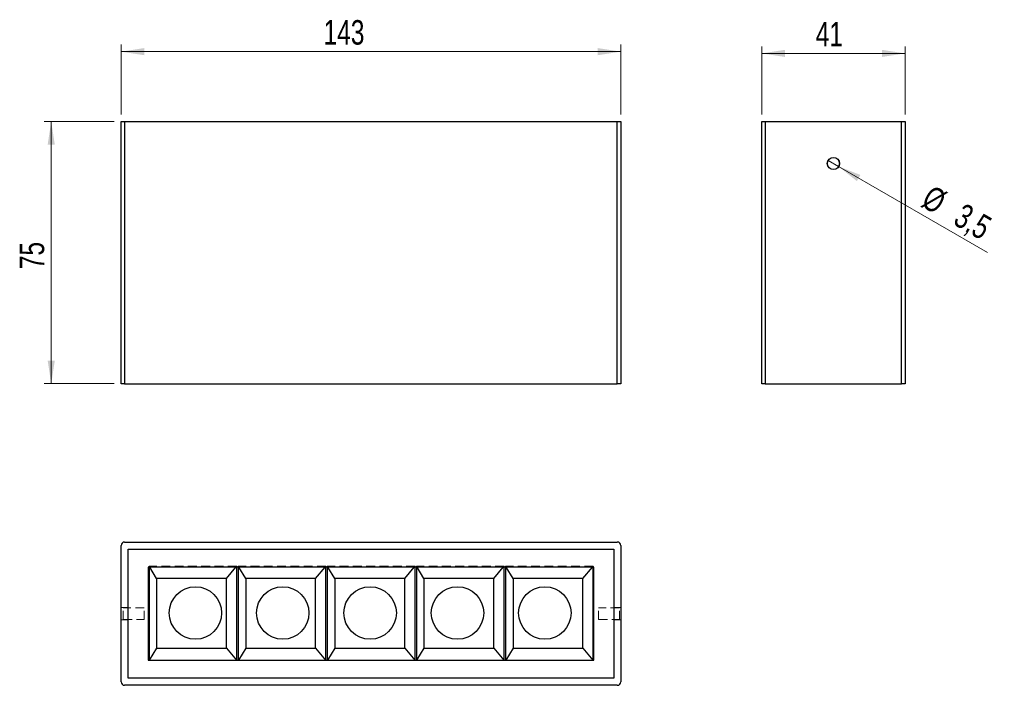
# Model space of a CAD drawing. Header units: millimetres. Extents: x 54 to 195, y 119 to 214.
import ezdxf

# ---------------------------------------------------------------- set-up
doc = ezdxf.new("R2010")
doc.units = ezdxf.units.MM
doc.linetypes.add('HIDDEN', pattern=[1.905, 1.27, -0.635])
doc.styles.add('SLDTEXTSTYLE0', font='TXT', dxfattribs={"width": 0.75})
doc.dimstyles.new('SLDDIMSTYLE0', dxfattribs={"dimtxt": 3.5, "dimasz": 3.302, "dimexe": 0, "dimexo": 0.0625, "dimgap": 0.875, "dimtad": 1, "dimdec": 0, "dimlfac": 2, "dimrnd": 1e-09, "dimzin": 12, "dimdsep": 46, "dimtxsty": 'SLDTEXTSTYLE0', "dimsah": 1, "dimcen": 0.09, "dimadec": 0, "dimazin": 3, "dimtfac": 1, "dimtdec": 0, "dimtofl": 0, "dimtmove": 0, "dimatfit": 3, "dimfxl": 0, "dimfrac": 2, "dimtolj": 1, "dimtzin": 12, "dimarcsym": 0})
doc.dimstyles.new('SLDDIMSTYLE1', dxfattribs={"dimtxt": 3.5, "dimasz": 3.302, "dimexe": 0, "dimexo": 0.0625, "dimgap": 0.875, "dimtad": 1, "dimdec": 1, "dimlfac": 2, "dimrnd": 1e-09, "dimzin": 12, "dimdsep": 46, "dimtxsty": 'SLDTEXTSTYLE0', "dimblk1": 'NONE', "dimsah": 1, "dimcen": 0, "dimadec": 0, "dimazin": 3, "dimtfac": 1, "dimtdec": 1, "dimtmove": 0, "dimatfit": 3, "dimldrblk": 'NONE', "dimfxl": 0, "dimfrac": 2, "dimtolj": 1, "dimtzin": 12, "dimarcsym": 0})

# ---------------------------------------------------------------- blocks, each defined once
blk = doc.blocks.new('_D')
at = {"color": 7, "linetype": 'Continuous', "lineweight": 0}
for p, q in [((67.37, 199.78), (57.37, 199.78)), ((58.37, 199.78), (58.37, 162.28)), ((67.37, 162.28), (57.37, 162.28))]:
    blk.add_line(p, q, dxfattribs=at)
at = {"color": 7, "linetype": 'Continuous', "lineweight": 18}
for points in [[(58.37, 199.78), (57.86, 196.48), (58.88, 196.48)], [(58.37, 162.28), (58.88, 165.58), (57.86, 165.58)]]:
    blk.add_solid(points, dxfattribs=at)
at = {"color": 7, "linetype": 'Continuous', "lineweight": 18, "insert": (53.86, 178.65), "char_height": 3.5, "attachment_point": 1, "rotation": 90, "style": 'SLDTEXTSTYLE0'}
blk.add_mtext('75', dxfattribs=at)
blk = doc.blocks.new('_D_1')
at = {"color": 7, "linetype": 'Continuous', "lineweight": 0}
for p, q in [((68.37, 200.78), (68.37, 210.78)), ((139.87, 200.78), (139.87, 210.78)), ((68.37, 209.78), (139.87, 209.78))]:
    blk.add_line(p, q, dxfattribs=at)
at = {"color": 7, "linetype": 'Continuous', "lineweight": 18}
for points in [[(68.37, 209.78), (71.67, 209.27), (71.67, 210.29)], [(139.87, 209.78), (136.57, 210.29), (136.57, 209.27)]]:
    blk.add_solid(points, dxfattribs=at)
at = {"color": 7, "linetype": 'Continuous', "lineweight": 18, "insert": (97.33, 214.29), "char_height": 3.5, "attachment_point": 1, "style": 'SLDTEXTSTYLE0'}
blk.add_mtext('143', dxfattribs=at)
blk = doc.blocks.new('_D_2')
at = {"color": 7, "linetype": 'Continuous', "lineweight": 0}
for q in [(169.55, 194.21), (192.33, 181.05)]:
    blk.add_line((171.03, 193.35), q, dxfattribs=at)
at = {"color": 7, "linetype": 'Continuous', "lineweight": 18}
blk.add_solid([(171.03, 193.35), (173.64, 191.26), (174.15, 192.14)], dxfattribs=at)
at = {"color": 7, "linetype": 'Continuous', "lineweight": 18, "char_height": 3.5, "attachment_point": 1, "rotation": 330, "style": 'SLDTEXTSTYLE0'}
for s, insert in [('%%c', (184.4, 190.81)), ('3,5', (189, 188.22))]:
    blk.add_mtext(s, dxfattribs=dict(at, insert=insert))
blk = doc.blocks.new('_None')
blk = doc.blocks.new('_D_3')
at = {"color": 7, "linetype": 'Continuous', "lineweight": 0}
for p, q in [((160.04, 200.78), (160.04, 210.53)), ((180.54, 200.78), (180.54, 210.53)), ((160.04, 209.53), (180.54, 209.53))]:
    blk.add_line(p, q, dxfattribs=at)
at = {"color": 7, "linetype": 'Continuous', "lineweight": 18}
for points in [[(160.04, 209.53), (163.34, 209.02), (163.34, 210.04)], [(180.54, 209.53), (177.24, 210.04), (177.24, 209.02)]]:
    blk.add_solid(points, dxfattribs=at)
at = {"color": 7, "linetype": 'Continuous', "lineweight": 18, "insert": (167.75, 214.04), "char_height": 3.5, "attachment_point": 1, "style": 'SLDTEXTSTYLE0'}
blk.add_mtext('41', dxfattribs=at)

msp = doc.modelspace()

# ---------------------------------------------------------------- linework, layer by layer
at = {"color": 7, "linetype": 'Continuous', "lineweight": 25}
for p, q in [((68.369, 162.278), (68.369, 199.778)), ((68.369, 199.778), (68.869, 199.778)), ((68.869, 199.778), (68.869, 162.278)), ((68.869, 199.778), (139.369, 199.778)), ((139.369, 162.278), (139.369, 199.778)), ((139.369, 199.778), (139.869, 199.778)), ((139.869, 199.778), (139.869, 162.278)), ((160.041, 162.278), (160.041, 199.778)), ((160.041, 199.778), (160.541, 199.778)), ((160.541, 199.778), (160.541, 162.278)), ((160.541, 199.778), (180.041, 199.778)), ((180.041, 162.278), (180.041, 199.778)), ((180.041, 199.778), (180.541, 199.778)), ((180.541, 199.778), (180.541, 162.278)), ((68.869, 162.278), (68.369, 162.278)), ((68.869, 162.278), (139.369, 162.278)), ((139.869, 162.278), (139.369, 162.278)), ((160.541, 162.278), (160.041, 162.278)), ((160.541, 162.278), (180.041, 162.278)), ((180.541, 162.278), (180.041, 162.278)), ((68.869, 139.624), (139.369, 139.624)), ((68.369, 119.624), (68.369, 139.124)), ((69.369, 120.124), (69.369, 138.624)), ((69.369, 138.624), (138.869, 138.624)), ((69.389, 138.607), (138.852, 138.607)), ((69.389, 120.144), (69.389, 138.607)), ((138.852, 138.607), (138.852, 120.144)), ((138.869, 138.624), (138.869, 120.124)), ((139.869, 139.124), (139.869, 119.624)), ((136.01, 136.03), (72.229, 136.03)), ((72.229, 136.03), (72.229, 122.719)), ((72.372, 136.03), (72.372, 122.719)), ((73.45, 134.417), (72.457, 136.03)), ((83.45, 134.417), (84.806, 136.03)), ((84.922, 122.719), (84.922, 136.03)), ((85.122, 136.03), (85.122, 122.719)), ((86.2, 134.417), (85.207, 136.03)), ((96.2, 134.417), (97.556, 136.03)), ((97.672, 122.719), (97.672, 136.03)), ((97.872, 136.03), (97.872, 122.719)), ((98.95, 134.417), (97.957, 136.03)), ((108.95, 134.417), (110.306, 136.03)), ((110.422, 122.719), (110.422, 136.03)), ((110.622, 136.03), (110.622, 122.719)), ((111.7, 134.417), (110.707, 136.03)), ((121.7, 134.417), (123.056, 136.03)), ((123.172, 122.719), (123.172, 136.03)), ((123.372, 136.03), (123.372, 122.719)), ((124.45, 134.417), (123.457, 136.03)), ((134.45, 134.417), (135.806, 136.03)), ((135.922, 122.719), (135.922, 136.03)), ((136.01, 122.719), (136.01, 136.03)), ((83.45, 134.417), (73.45, 134.417)), ((73.45, 134.417), (73.45, 124.417)), ((83.45, 124.417), (83.45, 134.417)), ((96.2, 134.417), (86.2, 134.417)), ((86.2, 134.417), (86.2, 124.417)), ((96.2, 124.417), (96.2, 134.417)), ((108.95, 134.417), (98.95, 134.417)), ((98.95, 134.417), (98.95, 124.417)), ((108.95, 124.417), (108.95, 134.417)), ((121.7, 134.417), (111.7, 134.417)), ((111.7, 134.417), (111.7, 124.417)), ((121.7, 124.417), (121.7, 134.417)), ((134.45, 134.417), (124.45, 134.417)), ((124.45, 134.417), (124.45, 124.417)), ((134.45, 124.417), (134.45, 134.417)), ((73.45, 124.417), (72.404, 122.719)), ((73.45, 124.417), (83.45, 124.417)), ((83.45, 124.417), (84.879, 122.719)), ((86.2, 124.417), (85.154, 122.719)), ((86.2, 124.417), (96.2, 124.417)), ((96.2, 124.417), (97.629, 122.719)), ((98.95, 124.417), (97.904, 122.719)), ((98.95, 124.417), (108.95, 124.417)), ((108.95, 124.417), (110.379, 122.719)), ((111.7, 124.417), (110.654, 122.719)), ((111.7, 124.417), (121.7, 124.417)), ((121.7, 124.417), (123.129, 122.719)), ((124.45, 124.417), (123.404, 122.719)), ((124.45, 124.417), (134.45, 124.417)), ((134.45, 124.417), (135.879, 122.719)), ((72.229, 122.719), (136.01, 122.719)), ((138.869, 120.124), (69.369, 120.124)), ((138.852, 120.144), (69.389, 120.144)), ((139.369, 119.124), (68.869, 119.124))]:
    msp.add_line(p, q, dxfattribs=at)
at = {"color": 7, "linetype": 'HIDDEN', "lineweight": 18}
for p, q in [((72.457, 136.03), (72.372, 136.167)), ((84.922, 136.167), (72.372, 136.167)), ((72.372, 136.167), (72.372, 136.03)), ((84.806, 136.03), (84.922, 136.167)), ((84.922, 136.03), (84.922, 136.167)), ((85.207, 136.03), (85.122, 136.167)), ((97.672, 136.167), (85.122, 136.167)), ((85.122, 136.167), (85.122, 136.03)), ((97.556, 136.03), (97.672, 136.167)), ((97.672, 136.03), (97.672, 136.167)), ((97.957, 136.03), (97.872, 136.167)), ((110.422, 136.167), (97.872, 136.167)), ((97.872, 136.167), (97.872, 136.03)), ((110.306, 136.03), (110.422, 136.167)), ((110.422, 136.03), (110.422, 136.167)), ((110.707, 136.03), (110.622, 136.167)), ((123.172, 136.167), (110.622, 136.167)), ((110.622, 136.167), (110.622, 136.03)), ((123.056, 136.03), (123.172, 136.167)), ((123.172, 136.03), (123.172, 136.167)), ((123.457, 136.03), (123.372, 136.167)), ((135.922, 136.167), (123.372, 136.167)), ((123.372, 136.167), (123.372, 136.03)), ((135.806, 136.03), (135.922, 136.167)), ((135.922, 136.03), (135.922, 136.167)), ((69.369, 130.249), (68.369, 130.249)), ((68.684, 128.518), (68.684, 130.231)), ((71.684, 130.231), (68.684, 130.231)), ((71.684, 128.518), (71.684, 130.231)), ((136.681, 128.518), (136.681, 130.231)), ((139.681, 130.231), (136.681, 130.231)), ((139.869, 130.249), (138.869, 130.249)), ((139.681, 128.518), (139.681, 130.231)), ((68.369, 128.499), (69.369, 128.499)), ((68.684, 128.518), (71.684, 128.518)), ((136.681, 128.518), (139.681, 128.518)), ((138.869, 128.499), (139.869, 128.499)), ((72.404, 122.719), (72.372, 122.667)), ((72.372, 122.719), (72.372, 122.667)), ((72.372, 122.667), (84.922, 122.667)), ((84.879, 122.719), (84.922, 122.667)), ((84.922, 122.667), (84.922, 122.719)), ((85.154, 122.719), (85.122, 122.667)), ((85.122, 122.719), (85.122, 122.667)), ((85.122, 122.667), (97.672, 122.667)), ((97.629, 122.719), (97.672, 122.667)), ((97.672, 122.667), (97.672, 122.719)), ((97.904, 122.719), (97.872, 122.667)), ((97.872, 122.719), (97.872, 122.667)), ((97.872, 122.667), (110.422, 122.667)), ((110.379, 122.719), (110.422, 122.667)), ((110.422, 122.667), (110.422, 122.719)), ((110.654, 122.719), (110.622, 122.667)), ((110.622, 122.719), (110.622, 122.667)), ((110.622, 122.667), (123.172, 122.667)), ((123.129, 122.719), (123.172, 122.667)), ((123.172, 122.667), (123.172, 122.719)), ((123.404, 122.719), (123.372, 122.667)), ((123.372, 122.719), (123.372, 122.667)), ((123.372, 122.667), (135.922, 122.667)), ((135.879, 122.719), (135.922, 122.667)), ((135.922, 122.667), (135.922, 122.719))]:
    msp.add_line(p, q, dxfattribs=at)
at = {"color": 7, "linetype": 'Continuous', "lineweight": 25}
for centre, radius in [((170.291, 193.778), 0.875), ((170.291, 193.778), 0.857), ((78.999, 129.469), 3.75), ((91.499, 129.469), 3.75), ((103.999, 129.469), 3.75), ((116.499, 129.469), 3.75), ((128.999, 129.469), 3.75)]:
    msp.add_circle(centre, radius, dxfattribs=at)
for centre, start, end in [((68.869, 139.124), 90, 180), ((139.369, 139.124), 0, 90), ((68.869, 119.624), 180, 270), ((139.369, 119.624), 270, 0)]:
    msp.add_arc(centre, 0.5, start, end, dxfattribs=at)

# ---------------------------------------------------------------- dimensions: what is measured, and where the dimension line sits
at = {"color": 7, "linetype": 'Continuous', "lineweight": 18}
for base, p1, p2, picture, middle in [((139.869, 209.778), (68.369, 199.778), (139.869, 199.778), '_D_1', (101.206, 209.778)), ((180.541, 209.532), (160.041, 199.778), (180.541, 199.778), '_D_3', (170.339, 209.532))]:
    dim = msp.add_linear_dim(base=base, p1=p1, p2=p2, dimstyle='SLDDIMSTYLE0', dxfattribs=at)
    dim.commit()
    dim.dimension.update_dxf_attribs({"geometry": picture, "text_midpoint": middle, "dimtype": 160})
dim = msp.add_linear_dim(base=(58.369, 162.278), p1=(68.369, 199.778), p2=(68.369, 162.278), angle=90, dimstyle='SLDDIMSTYLE0', dxfattribs=at)
dim.commit()
dim.dimension.update_dxf_attribs({"geometry": '_D', "text_midpoint": (58.369, 181.237), "dimtype": 160})
dim = msp.add_diameter_dim_2p(p1=(169.549, 194.206), p2=(171.033, 193.349), dimstyle='SLDDIMSTYLE1', dxfattribs=at)
dim.commit()
dim.dimension.update_dxf_attribs({"geometry": '_D_2', "text_midpoint": (187.416, 183.891), "dimtype": 163})

doc.saveas('drawing.dxf')
